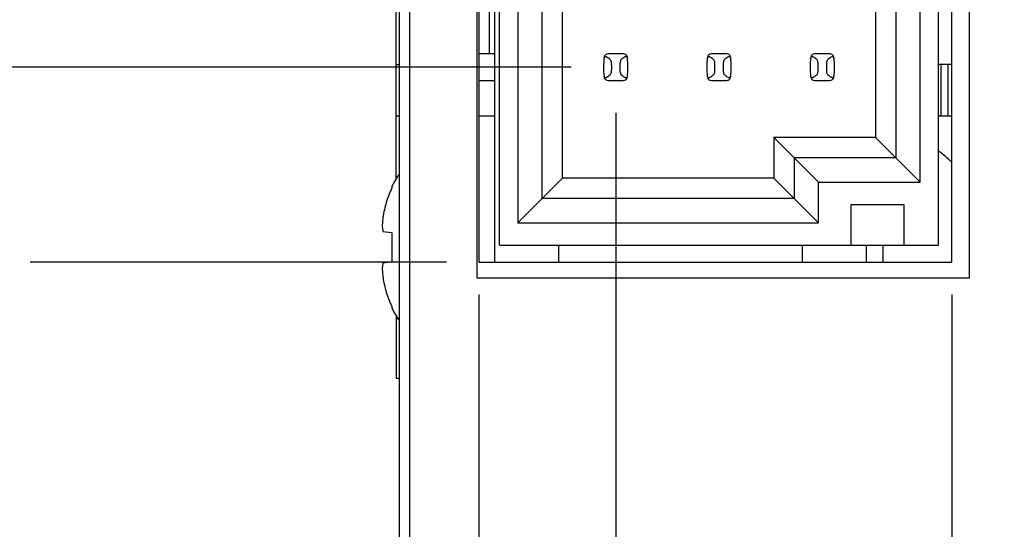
# Model space of a CAD drawing. Header units: inches. Extents: x 0 to 34, y 0 to 22.
# Tile 4 of 36: x 6.2 to 8.1, y 7.9 to 8.9. Entities that reach past the tile are written whole.
import ezdxf

# ---------------------------------------------------------------- set-up
doc = ezdxf.new("R2010")
doc.units = ezdxf.units.IN
doc.header["$LTSCALE"] = 1.87
doc.header["$MEASUREMENT"] = 0
doc.layers.get('0').update_dxf_attribs({"linetype": 'CONTINUOUS'})
doc.layers.add('DIMENSIONS', color=7, linetype='CONTINUOUS')
doc.styles.get("Standard").update_dxf_attribs({"font": 'txt', "width": 0.8})
doc.dimstyles.new('DIMSTYLE_1', dxfattribs={"dimtxt": 0.125, "dimasz": 0.18, "dimexe": 0.125, "dimexo": 0.0625, "dimgap": 0.03125, "dimtad": 0, "dimtih": 1, "dimtoh": 1, "dimlfac": 0.5, "dimzin": 4, "dimdsep": 46, "dimtxsty": 'STANDARD', "dimblk": '_FILLED', "dimblk1": '_FILLED', "dimblk2": '_FILLED', "dimcen": 0.09, "dimadec": 0, "dimazin": 0, "dimtp": 0.001, "dimtm": 0.001, "dimtfac": 1, "dimtofl": 0, "dimtmove": 0, "dimatfit": 3, "dimldrblk": '_FILLED', "dimfxl": 1, "dimtolj": 1, "dimtzin": 4, "dimarcsym": 0})

# ---------------------------------------------------------------- blocks, each defined once
blk = doc.blocks.new('*D3')
at = {"layer": 'DIMENSIONS', "color": 2, "linetype": 'CONTINUOUS'}
blk.add_line((7.0029, 8.4319), (6.1961, 8.4319), dxfattribs=at)
at = {"layer": 'DIMENSIONS', "color": 2, "linetype": 'CONTINUOUS', "insert": (6.1336, 8.4944), "char_height": 0.125, "width": 0.825, "attachment_point": 3, "line_spacing_factor": 0.9}
blk.add_mtext('.67{\\Ftxt.shx;\\W1.000000;\\H0.125000; }[17]', dxfattribs=at)
blk = doc.blocks.new('_FILLED')
at = {"color": 0, "linetype": 'BYBLOCK'}
blk.add_solid([(0, 0), (-1, 0.174), (-1, -0.174)], dxfattribs=at)
blk = doc.blocks.new('*D4')
at = {"layer": 'DIMENSIONS', "color": 2, "linetype": 'CONTINUOUS'}
blk.add_line((7.0029, 15.3859), (6.1961, 15.3859), dxfattribs=at)
at = {"layer": 'DIMENSIONS', "color": 2, "linetype": 'CONTINUOUS', "insert": (6.1336, 15.4484), "char_height": 0.125, "width": 1.225, "attachment_point": 3, "line_spacing_factor": 0.9}
blk.add_mtext('4.15{\\Ftxt.shx;\\W1.000000;\\H0.125000; }[105.4]', dxfattribs=at)
blk = doc.blocks.new('*D5')
at = {"layer": 'DIMENSIONS', "color": 2, "linetype": 'CONTINUOUS'}
blk.add_line((6.8779, 16.3739), (6.1961, 16.3739), dxfattribs=at)
at = {"layer": 'DIMENSIONS', "color": 2, "linetype": 'CONTINUOUS', "insert": (6.1336, 16.4364), "char_height": 0.125, "width": 1.225, "attachment_point": 3, "line_spacing_factor": 0.9}
blk.add_mtext('4.64{\\Ftxt.shx;\\W1.000000;\\H0.125000; }[117.9]', dxfattribs=at)
blk = doc.blocks.new('*D6')
at = {"layer": 'DIMENSIONS', "color": 2, "linetype": 'CONTINUOUS'}
blk.add_line((6.8759, 16.7179), (6.1961, 16.7179), dxfattribs=at)
at = {"layer": 'DIMENSIONS', "color": 2, "linetype": 'CONTINUOUS', "insert": (6.1336, 16.7804), "char_height": 0.125, "width": 1.225, "attachment_point": 3, "line_spacing_factor": 0.9}
blk.add_mtext('4.81{\\Ftxt.shx;\\W1.000000;\\H0.125000; }[122.3]', dxfattribs=at)
blk = doc.blocks.new('*D7')
at = {"layer": 'DIMENSIONS', "color": 2, "linetype": 'CONTINUOUS'}
blk.add_line((6.8489, 16.9739), (6.1961, 16.9739), dxfattribs=at)
at = {"layer": 'DIMENSIONS', "color": 2, "linetype": 'CONTINUOUS', "insert": (6.1336, 17.0364), "char_height": 0.125, "width": 1.225, "attachment_point": 3, "line_spacing_factor": 0.9}
blk.add_mtext('4.94{\\Ftxt.shx;\\W1.000000;\\H0.125000; }[125.5]', dxfattribs=at)
blk = doc.blocks.new('*D15')
at = {"layer": 'DIMENSIONS', "color": 2, "linetype": 'CONTINUOUS'}
blk.add_line((7.0654, 8.3694), (7.0654, 6.1024), dxfattribs=at)
at = {"layer": 'DIMENSIONS', "color": 2, "linetype": 'CONTINUOUS', "insert": (7.0029, 6.0399), "char_height": 0.125, "width": 1.225, "attachment_point": 3, "rotation": 90, "line_spacing_factor": 0.9}
blk.add_mtext('5X .22{\\Ftxt.shx;\\W1.000000;\\H0.125000; }[5.5]', dxfattribs=at)
blk = doc.blocks.new('*D18')
at = {"layer": 'DIMENSIONS', "color": 2, "linetype": 'CONTINUOUS'}
blk.add_line((7.9814, 8.3694), (7.9814, 6.1024), dxfattribs=at)
at = {"layer": 'DIMENSIONS', "color": 2, "linetype": 'CONTINUOUS', "insert": (7.9189, 6.0399), "char_height": 0.125, "width": 1.225, "attachment_point": 3, "rotation": 90, "line_spacing_factor": 0.9}
blk.add_mtext('5X .24{\\Ftxt.shx;\\W1.000000;\\H0.125000; }[6.1]', dxfattribs=at)
blk = doc.blocks.new('*D32')
at = {"layer": 'DIMENSIONS', "color": 2, "linetype": 'CONTINUOUS'}
blk.add_line((7.2443, 8.8099), (6.1382, 8.8099), dxfattribs=at)
at = {"layer": 'DIMENSIONS', "color": 2, "linetype": 'CONTINUOUS', "insert": (6.0757, 8.8724), "char_height": 0.125, "width": 1.825, "attachment_point": 3, "line_spacing_factor": 0.9}
blk.add_mtext('PIN 1-A .86{\\Ftxt.shx;\\W1.000000;\\H0.125000; }[21.8]', dxfattribs=at)
blk = doc.blocks.new('*D33')
at = {"layer": 'DIMENSIONS', "color": 2, "linetype": 'CONTINUOUS'}
blk.add_line((7.3305, 8.7214), (7.3305, 6.1024), dxfattribs=at)
at = {"layer": 'DIMENSIONS', "color": 2, "linetype": 'CONTINUOUS', "insert": (7.268, 6.0399), "char_height": 0.125, "width": 1.725, "attachment_point": 3, "rotation": 90, "line_spacing_factor": 0.9}
blk.add_mtext('PIN 1-A .08{\\Ftxt.shx;\\W1.000000;\\H0.125000; }[2.1]', dxfattribs=at)

msp = doc.modelspace()

# ---------------------------------------------------------------- linework, layer by layer
at = {"color": 7, "linetype": 'CONTINUOUS'}
for p, q in [((6.9114, 6.8459), (6.9114, 16.9739)), ((6.9314, 6.9059), (6.9314, 16.9139)), ((7.0954, 15.3859), (7.0954, 8.4319)), ((7.1053, 8.465), (7.1053, 15.3548)), ((7.9557, 8.465), (7.9557, 15.3548)), ((6.9054, 8.5938), (6.9054, 15.2279)), ((7.1407, 9.8288), (7.1407, 8.5083)), ((7.1879, 8.5555), (7.1879, 9.8288)), ((7.2273, 8.5949), (7.2273, 9.8288)), ((7.8336, 9.8288), (7.8336, 8.6736)), ((7.873, 9.8288), (7.873, 8.6343)), ((7.9202, 8.587), (7.9202, 9.8288)), ((7.0654, 9.7299), (7.0654, 8.4319)), ((7.9814, 8.4319), (7.9814, 9.7299)), ((7.0614, 9.6999), (7.0614, 8.4019)), ((8.0154, 8.4019), (8.0154, 9.6999)), ((7.0854, 8.9843), (7.0854, 8.8355)), ((7.0954, 8.8355), (7.0654, 8.8355)), ((7.3138, 8.8293), (7.3151, 8.8284)), ((7.3451, 8.8359), (7.3158, 8.8359)), ((7.5138, 8.8293), (7.5151, 8.8284)), ((7.5451, 8.8359), (7.5158, 8.8359)), ((7.7138, 8.8293), (7.7151, 8.8284)), ((7.7451, 8.8359), (7.7158, 8.8359)), ((6.9054, 8.8149), (6.9114, 8.8149)), ((7.3226, 8.8056), (7.3226, 8.8141)), ((7.3383, 8.8141), (7.3383, 8.8056)), ((7.3527, 8.8289), (7.3531, 8.8273)), ((7.5226, 8.8056), (7.5226, 8.8141)), ((7.5383, 8.8141), (7.5383, 8.8056)), ((7.5527, 8.8289), (7.5531, 8.8273)), ((7.7226, 8.8056), (7.7226, 8.8141)), ((7.7383, 8.8141), (7.7383, 8.8056)), ((7.7527, 8.8289), (7.7531, 8.8273)), ((7.9814, 8.8149), (7.9557, 8.8149)), ((7.9599, 8.8149), (7.9599, 8.7149)), ((7.3082, 8.7908), (7.3078, 8.7924)), ((7.3471, 8.7904), (7.3458, 8.7913)), ((7.5082, 8.7908), (7.5078, 8.7924)), ((7.5471, 8.7904), (7.5458, 8.7913)), ((7.7082, 8.7908), (7.7078, 8.7924)), ((7.7471, 8.7904), (7.7458, 8.7913)), ((7.0654, 8.7843), (7.0954, 8.7843)), ((7.3158, 8.7839), (7.3451, 8.7839)), ((7.5158, 8.7839), (7.5451, 8.7839)), ((7.7158, 8.7839), (7.7451, 8.7839)), ((6.9114, 8.7149), (6.9054, 8.7149)), ((7.0954, 8.7149), (7.0654, 8.7149)), ((7.9814, 8.7149), (7.9557, 8.7149)), ((7.8336, 8.6736), (7.6368, 8.6736)), ((7.7234, 8.587), (7.6368, 8.6736)), ((7.6368, 8.6736), (7.6368, 8.5949)), ((7.9202, 8.587), (7.8336, 8.6736)), ((7.873, 8.6343), (7.6761, 8.6343)), ((7.6761, 8.6343), (7.6761, 8.5555)), ((7.1407, 8.5083), (7.2273, 8.5949)), ((7.6368, 8.5949), (7.2273, 8.5949)), ((7.7234, 8.5083), (7.6368, 8.5949)), ((7.7234, 8.587), (7.9202, 8.587)), ((7.7234, 8.5083), (7.7234, 8.587)), ((6.897, 8.5792), (6.897, 8.5757)), ((7.6761, 8.5555), (7.1879, 8.5555)), ((7.7864, 8.5437), (7.8887, 8.5437)), ((7.7864, 8.465), (7.7864, 8.5437)), ((7.8887, 8.5437), (7.8887, 8.465)), ((7.1407, 8.5083), (7.7234, 8.5083)), ((6.8786, 8.4984), (6.8795, 8.4914)), ((6.8795, 8.4914), (6.897, 8.4894)), ((6.897, 8.4894), (6.897, 8.4609)), ((6.897, 8.4609), (6.897, 8.4324)), ((7.1053, 8.465), (7.9557, 8.465)), ((7.2194, 8.465), (7.2194, 8.4319)), ((7.6919, 8.4319), (7.6919, 8.465)), ((7.8159, 8.4319), (7.8159, 8.465)), ((7.8479, 8.465), (7.8479, 8.4319)), ((6.8795, 8.4303), (6.8786, 8.4234)), ((6.897, 8.4324), (6.8795, 8.4303)), ((7.0654, 8.4319), (7.9814, 8.4319)), ((7.0614, 8.4019), (8.0154, 8.4019)), ((6.897, 8.346), (6.897, 8.3425)), ((6.9054, 8.3279), (6.9054, 8.2069)), ((6.9054, 8.2069), (6.9114, 8.2069))]:
    msp.add_line(p, q, dxfattribs=at)
at = {"color": 3, "linetype": 'CONTINUOUS'}
msp.add_line((7.9739, 8.8149), (7.9739, 8.7149), dxfattribs=at)
at = {"color": 7, "linetype": 'CONTINUOUS'}
for centre, radius, start, end in [((7.3158, 8.828), 0.00787, 90, 173.0471), ((7.3451, 8.828), 0.00787, 6.9529, 90), ((7.5158, 8.828), 0.00787, 90, 173.0471), ((7.5451, 8.828), 0.00787, 6.9529, 90), ((7.7158, 8.828), 0.00787, 90, 173.0471), ((7.7451, 8.828), 0.00787, 6.9529, 90), ((7.4643, 8.8099), 0.1575, 173.0989, 186.5479), ((7.1966, 8.8099), 0.1575, 353.0989, 6.5479), ((7.6643, 8.8099), 0.1575, 173.0989, 186.5479), ((7.3966, 8.8099), 0.1575, 353.0989, 6.5479), ((7.8643, 8.8099), 0.1575, 173.0989, 186.5479), ((7.5966, 8.8099), 0.1575, 353.0989, 6.5479), ((7.3158, 8.7918), 0.00787, 186.9529, 270), ((7.3451, 8.7918), 0.00787, 270, 353.0471), ((7.5158, 8.7918), 0.00787, 186.9529, 270), ((7.5451, 8.7918), 0.00787, 270, 353.0471), ((7.7158, 8.7918), 0.00787, 186.9529, 270), ((7.7451, 8.7918), 0.00787, 270, 353.0471), ((7.8479, 8.4947), 0.1866, 44.2684, 54.7114), ((7.0634, 8.4947), 0.1866, 144.58, 153.0775), ((7.0863, 8.4876), 0.2091, 169.4283, 171.4054), ((7.2018, 8.4887), 0.3238, 176.7575, 177.7257), ((7.1285, 8.493), 0.2504, 174.058, 176.7838), ((6.989, 8.5091), 0.111, 183.9122, 185.559), ((6.9892, 8.4126), 0.1112, 174.4426, 176.0863), ((7.2018, 8.433), 0.3238, 182.2743, 183.2425), ((7.1285, 8.4288), 0.2504, 183.2162, 185.942), ((7.0863, 8.4341), 0.2092, 188.5948, 190.5716), ((7.0634, 8.427), 0.1866, 206.9225, 215.42)]:
    msp.add_arc(centre, radius, start, end, dxfattribs=at)
for centre, start_param, end_param in [((7.6866, 8.8634), -2.804032, -2.774684), ((6.9743, 8.8634), -0.366909, -0.33756), ((7.8866, 8.8634), -2.804032, -2.774684), ((7.1743, 8.8634), -0.366909, -0.33756), ((8.0866, 8.8634), -2.804032, -2.774684), ((7.3743, 8.8634), -0.366909, -0.33756), ((7.6866, 8.7564), 2.774684, 2.804032), ((6.9743, 8.7564), 0.33756, 0.366909), ((7.8866, 8.7564), 2.774684, 2.804032), ((7.1743, 8.7564), 0.33756, 0.366909), ((8.0866, 8.7564), 2.774684, 2.804032), ((7.3743, 8.7564), 0.33756, 0.366909)]:
    msp.add_ellipse(centre, major_axis=(0.3937, 0), ratio=0.267949, start_param=start_param, end_param=end_param, dxfattribs=at)
for points, knots in [([(7.3078, 8.8273), (7.3079, 8.8283), (7.3085, 8.83), (7.3106, 8.8305), (7.3123, 8.8301), (7.3133, 8.8296), (7.3138, 8.8293)], [0, 0, 0, 0, 0.362079, 0.563606, 0.76903, 1, 1, 1, 1]), ([(7.3458, 8.8284), (7.3464, 8.8289), (7.3475, 8.8296), (7.3493, 8.8304), (7.3513, 8.8305), (7.3524, 8.8295), (7.3527, 8.8289)], [0, 0, 0, 0, 0.275923, 0.516898, 0.733601, 1, 1, 1, 1]), ([(7.5078, 8.8273), (7.5079, 8.8283), (7.5085, 8.83), (7.5106, 8.8305), (7.5123, 8.8301), (7.5133, 8.8296), (7.5138, 8.8293)], [0, 0, 0, 0, 0.362079, 0.563606, 0.76903, 1, 1, 1, 1]), ([(7.5458, 8.8284), (7.5464, 8.8289), (7.5475, 8.8296), (7.5493, 8.8304), (7.5513, 8.8305), (7.5524, 8.8295), (7.5527, 8.8289)], [0, 0, 0, 0, 0.275923, 0.516898, 0.733601, 1, 1, 1, 1]), ([(7.7078, 8.8273), (7.7079, 8.8283), (7.7085, 8.83), (7.7106, 8.8305), (7.7123, 8.8301), (7.7133, 8.8296), (7.7138, 8.8293)], [0, 0, 0, 0, 0.362079, 0.563606, 0.76903, 1, 1, 1, 1]), ([(7.7458, 8.8284), (7.7464, 8.8289), (7.7475, 8.8296), (7.7493, 8.8304), (7.7513, 8.8305), (7.7524, 8.8295), (7.7527, 8.8289)], [0, 0, 0, 0, 0.275923, 0.516898, 0.733601, 1, 1, 1, 1]), ([(7.3226, 8.8141), (7.3226, 8.8166), (7.3222, 8.82), (7.3207, 8.8238), (7.3196, 8.8252), (7.3191, 8.8255)], [0, 0, 0, 0, 0.604658, 0.834309, 1, 1, 1, 1]), ([(7.3418, 8.8255), (7.3413, 8.8252), (7.3403, 8.8238), (7.3387, 8.82), (7.3383, 8.8166), (7.3383, 8.8141)], [0, 0, 0, 0, 0.165672, 0.395352, 1, 1, 1, 1]), ([(7.5226, 8.8141), (7.5226, 8.8166), (7.5222, 8.82), (7.5207, 8.8238), (7.5196, 8.8252), (7.5191, 8.8255)], [0, 0, 0, 0, 0.604658, 0.834309, 1, 1, 1, 1]), ([(7.5418, 8.8255), (7.5413, 8.8252), (7.5403, 8.8238), (7.5387, 8.82), (7.5383, 8.8166), (7.5383, 8.8141)], [0, 0, 0, 0, 0.165672, 0.395352, 1, 1, 1, 1]), ([(7.7226, 8.8141), (7.7226, 8.8166), (7.7222, 8.82), (7.7207, 8.8238), (7.7196, 8.8252), (7.7191, 8.8255)], [0, 0, 0, 0, 0.604658, 0.834309, 1, 1, 1, 1]), ([(7.7418, 8.8255), (7.7413, 8.8252), (7.7403, 8.8238), (7.7387, 8.82), (7.7383, 8.8166), (7.7383, 8.8141)], [0, 0, 0, 0, 0.165672, 0.395352, 1, 1, 1, 1]), ([(7.3151, 8.7913), (7.3145, 8.7909), (7.3134, 8.7901), (7.3116, 8.7894), (7.3096, 8.7892), (7.3085, 8.7902), (7.3082, 8.7908)], [0, 0, 0, 0, 0.275924, 0.516898, 0.733602, 1, 1, 1, 1]), ([(7.3191, 8.7942), (7.3196, 8.7946), (7.3207, 8.7959), (7.3222, 8.7997), (7.3226, 8.8031), (7.3226, 8.8056)], [0, 0, 0, 0, 0.165672, 0.395352, 1, 1, 1, 1]), ([(7.3383, 8.8056), (7.3383, 8.8031), (7.3387, 8.7997), (7.3403, 8.7959), (7.3413, 8.7946), (7.3418, 8.7942)], [0, 0, 0, 0, 0.604658, 0.834309, 1, 1, 1, 1]), ([(7.3531, 8.7924), (7.353, 8.7914), (7.3524, 8.7897), (7.3503, 8.7892), (7.3486, 8.7896), (7.3476, 8.7901), (7.3471, 8.7904)], [0, 0, 0, 0, 0.36207, 0.563496, 0.768917, 1, 1, 1, 1]), ([(7.5151, 8.7913), (7.5145, 8.7909), (7.5134, 8.7901), (7.5116, 8.7894), (7.5096, 8.7892), (7.5085, 8.7902), (7.5082, 8.7908)], [0, 0, 0, 0, 0.275924, 0.516898, 0.733602, 1, 1, 1, 1]), ([(7.5191, 8.7942), (7.5196, 8.7946), (7.5207, 8.7959), (7.5222, 8.7997), (7.5226, 8.8031), (7.5226, 8.8056)], [0, 0, 0, 0, 0.165672, 0.395352, 1, 1, 1, 1]), ([(7.5383, 8.8056), (7.5383, 8.8031), (7.5387, 8.7997), (7.5403, 8.7959), (7.5413, 8.7946), (7.5418, 8.7942)], [0, 0, 0, 0, 0.604658, 0.834309, 1, 1, 1, 1]), ([(7.5531, 8.7924), (7.553, 8.7914), (7.5524, 8.7897), (7.5503, 8.7892), (7.5486, 8.7896), (7.5476, 8.7901), (7.5471, 8.7904)], [0, 0, 0, 0, 0.36207, 0.563496, 0.768917, 1, 1, 1, 1]), ([(7.7151, 8.7913), (7.7145, 8.7909), (7.7134, 8.7901), (7.7116, 8.7894), (7.7096, 8.7892), (7.7085, 8.7902), (7.7082, 8.7908)], [0, 0, 0, 0, 0.275924, 0.516898, 0.733602, 1, 1, 1, 1]), ([(7.7191, 8.7942), (7.7196, 8.7946), (7.7207, 8.7959), (7.7222, 8.7997), (7.7226, 8.8031), (7.7226, 8.8056)], [0, 0, 0, 0, 0.165672, 0.395352, 1, 1, 1, 1]), ([(7.7383, 8.8056), (7.7383, 8.8031), (7.7387, 8.7997), (7.7403, 8.7959), (7.7413, 8.7946), (7.7418, 8.7942)], [0, 0, 0, 0, 0.604658, 0.834309, 1, 1, 1, 1]), ([(7.7531, 8.7924), (7.753, 8.7914), (7.7524, 8.7897), (7.7503, 8.7892), (7.7486, 8.7896), (7.7476, 8.7901), (7.7471, 8.7904)], [0, 0, 0, 0, 0.36207, 0.563496, 0.768917, 1, 1, 1, 1]), ([(6.897, 8.5757), (6.8948, 8.5713), (6.8908, 8.5621), (6.8859, 8.548), (6.8821, 8.5336), (6.8803, 8.5238), (6.8795, 8.5189)], [0, 0, 0, 0, 0.249889, 0.499861, 0.749905, 1, 1, 1, 1]), ([(6.8795, 8.4029), (6.8803, 8.3979), (6.8821, 8.3881), (6.8859, 8.3737), (6.8908, 8.3596), (6.8948, 8.3505), (6.897, 8.346)], [0, 0, 0, 0, 0.250097, 0.50014, 0.750112, 1, 1, 1, 1])]:
    msp.add_open_spline(points, degree=3, knots=knots, dxfattribs=at)

# ---------------------------------------------------------------- dimensions: what is measured, and where the dimension line sits
at = {"layer": 'DIMENSIONS', "color": 2, "linetype": 'CONTINUOUS'}
for feature_location, offset, origin, picture, middle in [((6.8489, 16.9739), (-0.6528, 0), (6.9114, 7.0899), '*D7', (5.5211, 16.9739)), ((6.8759, 16.7179), (-0.6798, 0), (6.9384, 7.0899), '*D6', (5.5211, 16.7179)), ((6.8779, 16.3739), (-0.6818, 0), (6.9404, 7.0899), '*D5', (5.5211, 16.3739)), ((7.0029, 15.3859), (-0.8068, 0), (7.0654, 7.0899), '*D4', (5.5211, 15.3859)), ((7.0029, 8.4319), (-0.8068, 0), (7.0654, 7.0899), '*D3', (5.7211, 8.4319))]:
    dim = msp.add_ordinate_dim(feature_location=feature_location, offset=offset, dtype=0, origin=origin, dimstyle='DIMSTYLE_1', dxfattribs=at)
    dim.commit()
    dim.dimension.update_dxf_attribs({"geometry": picture, "text_midpoint": middle})
for feature_location, offset, dtype, origin, text, picture, middle in [((7.2443, 8.8099), (-1.1061, 0), 0, (7.3068, 7.0899), 'PIN 1-A <>', '*D32', (5.1632, 8.8099)), ((7.3305, 8.7214), (0, -2.619), 1, (7.4994, 8.7839), 'PIN 1-A <>', '*D33', (7.3305, 5.1774)), ((7.0654, 8.3694), (0, -2.267), 1, (7.4994, 8.4319), '5X <>', '*D15', (7.0654, 5.4274)), ((7.9814, 8.3694), (0, -2.267), 1, (7.4994, 8.4319), '5X <>', '*D18', (7.9814, 5.4274))]:
    dim = msp.add_ordinate_dim(feature_location=feature_location, offset=offset, dtype=dtype, origin=origin, text=text, dimstyle='DIMSTYLE_1', dxfattribs=at)
    dim.commit()
    dim.dimension.update_dxf_attribs({"geometry": picture, "text_midpoint": middle})

doc.saveas('drawing.dxf')
